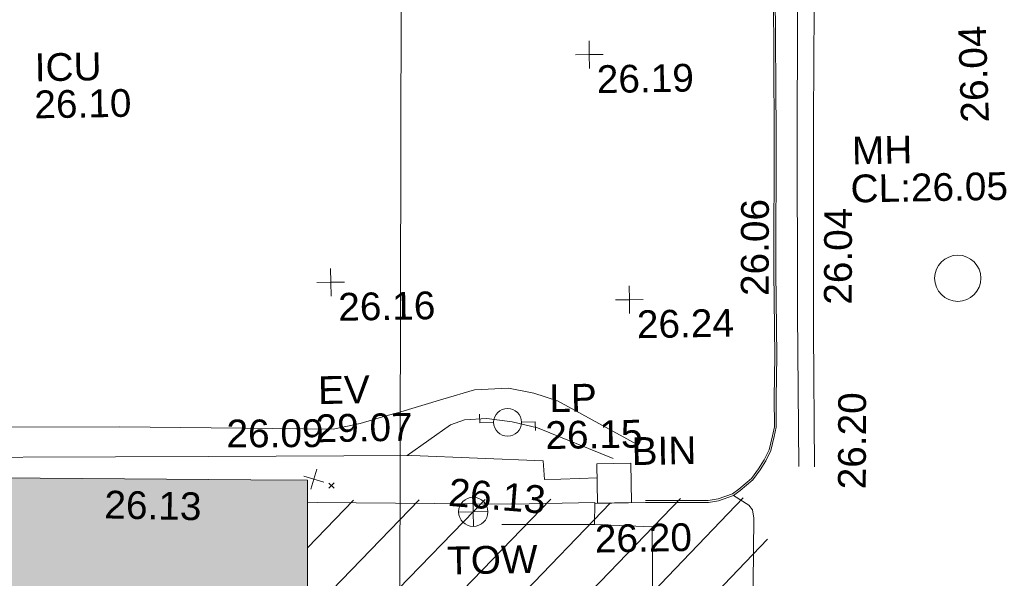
# Model space of a CAD drawing. Header units: millimetres. Extents: x -290717 to 520720, y -103372 to 287762.
# Tile 64 of 256: x -136071 to -122779, y 65206 to 72753. Entities that reach past the tile are written whole.
import ezdxf

# ---------------------------------------------------------------- set-up
doc = ezdxf.new("R2010")
doc.units = ezdxf.units.MM
doc.linetypes.add('IMPORT-UG_ELEC_STREET LIGHTING_QLB2 _2_', pattern=[2700, 1500, -300.0000000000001, 0, -250, 150, -300.0000000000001, 0, -200])
for name, color, linetype, lineweight, true_color in [('00_TOPO_BIN', 7, 'Continuous', 9, 0x7f5f3f), ('00_TOPO_EAVE', 7, 'Continuous', 9, 0x666666), ('00_TOPO_FURN_LAMP_POST', 7, 'Continuous', 9, 0x666666), ('00_TOPO_KERB_BOTTOM', 1, 'Continuous', 9, 0xff0000), ('00_TOPO_KERB_TOP', 7, 'Continuous', 9, 0xa500a5), ('00_TOPO_LEVEL_SPOT', 7, 'Continuous', 9, 0x666666), ('00_TOPO_ROAD_MARKING_YELLOW_CONTINUOUS', 40, 'Continuous', 9, 0xffbf00), ('00_TOPO_SERV_IC', 5, 'Continuous', 9, 0x0000ff), ('00_TOPO_SERV_MH', 7, 'Continuous', 9, 0x666666), ('00_TOPO_TOP_OF_WALL', 7, 'Continuous', 9, 0x666666), ('00_TOPO_WALL', 7, 'Continuous', 9, 0x7c00a5), ('00_UAV_BUILDING_OUTLINE', 5, 'Continuous', 9, 0x0000ff), ('00_UAV_CONCRETE', 9, 'Continuous', 9, 0x808080), ('00_UAV_FORM_LINES', 7, 'Continuous', 9, 0x666666), ('12333-PUM-2D-U-0001-C01 - Rev2_REVIT IMPORT_dwg', 7, 'Continuous', 9, 0x767676), ('A_RHA_Line', 7, 'Continuous', 9, 0x00a600), ('HATCHING', 4, 'Continuous', 9, 0x00ffff)]:
    doc.layers.add(name, color=color, linetype=linetype, lineweight=lineweight, true_color=true_color)
for name, color, linetype, lineweight in [('00_TOPO_SURFACE', 7, 'Continuous', 9), ('A_RHA_Detail', 7, 'Continuous', 9), ('GEN-TEXT', 7, 'Continuous', 9), ('SJF-SURVEY BLOCKS', 7, 'Continuous', 9)]:
    doc.layers.add(name, color=color, linetype=linetype, lineweight=lineweight)
doc.styles.add('Swis721 Lt BT_2', font='swissl.ttf', dxfattribs={"height": 375})

# ---------------------------------------------------------------- blocks, each defined once
blk = doc.blocks.new('12333-PUM-2D-U-0001-C01 - Rev2_REVIT IMPORT_dwg_MSL_Eaves_SYM_1-V20-Site Location Plan Existing')
at = {"layer": '00_TOPO_EAVE', "color": 254, "true_color": 0xcccccc}
for p, q in [((-116.0873754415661, -356.5791934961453), (116.0873754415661, 356.5791934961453)), ((356.5791934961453, -116.0873754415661), (-356.5791934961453, 116.0873754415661))]:
    blk.add_line(p, q, dxfattribs=at)
blk = doc.blocks.new('12333-PUM-2D-U-0001-C01 - Rev2_REVIT IMPORT_dwg_MSL_Lamp_Post_SYM-2077199-Site Location Plan Existing')
at = {"layer": '00_TOPO_FURN_LAMP_POST', "color": 254, "true_color": 0xcccccc, "flags": 128}
for points in [[(-500.1060478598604, 0), (-1000.212095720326, 0), (-1000.212095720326, 316.7338303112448)], [(500.1060478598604, 0), (1000.21209571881, 0), (1000.21209571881, -316.7338303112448)]]:
    blk.add_lwpolyline(points, dxfattribs=at)
at = {"layer": '00_TOPO_FURN_LAMP_POST', "color": 254, "true_color": 0xcccccc}
blk.add_circle((0, 0), 500.1060478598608, dxfattribs=at)
blk = doc.blocks.new('12333-PUM-2D-U-0001-C01 - Rev2_REVIT IMPORT_dwg_MM-2077200-Site Location Plan Existing')
at = {"layer": '00_TOPO_LEVEL_SPOT', "color": 254, "true_color": 0xcccccc, "flags": 128}
for points in [[(500.0000000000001, 0), (0, 0), (0, 500.0000000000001)], [(0, -500.0000000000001), (0, 0), (-500.0000000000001, 0)]]:
    blk.add_lwpolyline(points, dxfattribs=at)
blk = doc.blocks.new('12333-PUM-2D-U-0001-C01 - Rev2_REVIT IMPORT_dwg_TOW-2077202-Site Location Plan Existing')
at = {"layer": '00_TOPO_TOP_OF_WALL', "color": 254, "true_color": 0xcccccc, "flags": 128}
for points in [[(0, 525.0554400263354), (0, 0), (-525.0554401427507, 0)], [(525.0554401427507, 0), (0, 0), (0, -525.0554400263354)]]:
    blk.add_lwpolyline(points, dxfattribs=at)
at = {"layer": '00_TOPO_TOP_OF_WALL', "color": 254, "true_color": 0xcccccc}
blk.add_circle((0, 0), 525.0554401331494, dxfattribs=at)
blk = doc.blocks.new('12333-PUM-2D-U-0001-C01 - Rev2_REVIT IMPORT_dwg_MGS62954_T2_Galway_ITM_3d_Rev1-2077680-Site Location Plan Existing')
at = {"layer": '00_TOPO_BIN', "color": 254, "true_color": 0xcccccc}
for p, q in [((533774865.9000001, 725623872.6), (533774865.9000001, 725624406)), ((533774865.9000001, 725624406), (533775323.1000001, 725624406.0000001)), ((533775323.1000001, 725624406.0000001), (533775323.1000001, 725623872.6000001)), ((533774865.9000001, 725623872.6), (533775323.1000001, 725623872.6000001))]:
    blk.add_line(p, q, dxfattribs=at)
at = {"layer": '00_TOPO_KERB_BOTTOM', "color": 254, "true_color": 0xcccccc, "flags": 128}
blk.add_lwpolyline([(533777384.8479716, 725630739.9852004), (533777361.5913717, 725628822.6673524), (533777326.3547032, 725626949.4415795), (533777318.2198621, 725625819.1997535), (533777299.9607901, 725625251.3342233), (533777295.4792712, 725624857.2389758), (533777266.9099689, 725624732.8429855), (533777216.8009562, 725624542.8238058), (533777146.7934592, 725624403.3613518), (533777066.2510011, 725624284.0726528), (533776967.6551745, 725624149.9477559), (533776791.752147, 725624009.5039537), (533776701.6259666, 725623942.6239557), (533776499.2882546, 725623877.1403595), (533776362.7032991, 725623856.8097044), (533776072.6278028, 725623860.8268075), (533775512.1285551, 725623870.5717214), (533775510.4724613, 725623870.5703666)], dxfattribs=at)
at = {"layer": '00_TOPO_KERB_TOP', "color": 254, "true_color": 0xcccccc, "flags": 128}
blk.add_lwpolyline([(533777358.9865482, 725630740.2757416), (533777335.7312766, 725628823.0674094), (533777300.4934087, 725626949.7778702), (533777292.3598088, 725625819.7084876), (533777274.1024715, 725625251.8969109), (533777269.6495424, 725624860.315786), (533777241.7960386, 725624739.0365139), (533777192.47916, 725624552.0211979), (533777124.4265738, 725624416.4531368), (533777045.1059649, 725624298.974077), (533776948.8437231, 725624168.0236739), (533776773.5098326, 725624028.0069699), (533776689.6231344, 725623965.9231844), (533776493.3622568, 725623902.4062653), (533776360.9671723, 725623882.6992723), (533776073.031664, 725623886.6867397), (533775512.5781455, 725623896.4308586)], dxfattribs=at)
at = {"layer": '00_TOPO_ROAD_MARKING_YELLOW_CONTINUOUS', "color": 254, "true_color": 0xcccccc, "flags": 128}
for points in [[(533764700.0000001, 725637550), (533768600, 725637460.0000001), (533771040.0000001, 725637430.0000002), (533772050.0000001, 725637410.0000001), (533772590, 725637370), (533773260.0000001, 725637300.0000001), (533773810.0000002, 725637170), (533774650.0000001, 725636850.0000001), (533775310.0000002, 725636530.0000001), (533775920.0000001, 725636140), (533776400.0000001, 725635770.0000001), (533776770, 725635420.0000001), (533777120, 725634970.0000001), (533777440.0000002, 725634460.0000002), (533777630, 725634030.0000001), (533777770.0000001, 725633550), (533777860, 725633040.0000001), (533777910.0000001, 725632460.0000001), (533777940.0000002, 725632040.0000001), (533777870.0000001, 725629010), (533777820.0000001, 725626140.0000001), (533777800.0000001, 725624310.0000002)], [(533765370.0000001, 725637340.0000001), (533768600, 725637260.0000001), (533770780.0000001, 725637220.0000001), (533771900.0000001, 725637210.0000001), (533772620, 725637180.0000002), (533773290.0000001, 725637100), (533773780.0000001, 725636970.0000002), (533774640.0000001, 725636660.0000001), (533775440.0000002, 725636250), (533776020.0000001, 725635840.0000001), (533776600, 725635310.0000002), (533777000, 725634780.0000001), (533777280.0000001, 725634260.0000001), (533777490.0000001, 725633700.0000001), (533777630, 725633100), (533777680.0000002, 725632610), (533777730, 725632200.0000002), (533777700.0000001, 725631230), (533777650.0000001, 725628980), (533777610, 725626390), (533777590, 725624320.0000002)]]:
    blk.add_lwpolyline(points, dxfattribs=at)
at = {"layer": '00_TOPO_SERV_MH', "color": 254, "true_color": 0xcccccc}
blk.add_circle((533779779.6136, 725626824.8951731), 312.3723741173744, dxfattribs=at)
at = {"layer": '00_TOPO_SURFACE', "color": 254, "true_color": 0xcccccc}
blk.add_line((533775510.4724616, 725623870.5703667), (533774829.6026041, 725623870.0132941), dxfattribs=at)
at = {"layer": '00_TOPO_WALL', "color": 254, "true_color": 0xcccccc, "flags": 128}
blk.add_lwpolyline([(533770948.3199629, 725623945.2122593), (533771078.6478617, 725623947.3472277), (533773719.3481547, 725623877.8709797), (533774830.0514679, 725623883.4437419), (533774820.0887536, 725623585.3495398), (533773565.9456577, 725623604.9829464)], dxfattribs=at)
at = {"layer": '00_UAV_CONCRETE', "color": 254, "true_color": 0xcccccc, "flags": 128}
blk.add_lwpolyline([(533749620.4234057, 725624882.5557479), (533754620.1582002, 725624834.194388), (533756340.3291498, 725624817.5555441), (533759619.4506962, 725624754.468353), (533763305.3291498, 725624683.5555444), (533764618.6280577, 725624665.442076), (533769618.1334143, 725624596.4871858), (533772368.3291498, 725624558.5555445), (533774140.3291499, 725624457.5555443), (533774156.3291498, 725624202.5555443), (533774374.1845055, 725624205.9072735), (533774871.3059938, 725624213.5555443)], dxfattribs=at)
at = {"layer": '00_UAV_FORM_LINES', "color": 254, "true_color": 0xcccccc, "flags": 128}
for points in [[(533750961.0225001, 725626023.4284999), (533751155.0225, 725625608.4285), (533751266.0225002, 725625490.4285), (533751379.0225, 725625428.4285002), (533751706.0225001, 725625330.4285), (533752033.0225002, 725625267.4285), (533754954.0225, 725625221.4285), (533758580.0225, 725625145.4285), (533762055.0225, 725625113.4285), (533764784.0225, 725625072.4284999), (533768436.0225001, 725625015.4285), (533771316.0225, 725624935.4285002), (533771681.0225, 725625005.4285), (533772015.0225001, 725625096.4285002), (533772184.0225001, 725625141.4285), (533772803.0225, 725625313.4285), (533773233.0225001, 725625432.4285), (533773689.0225001, 725625447.4284999), (533774033.0225002, 725625374.4285), (533774349.0225, 725625264.4285), (533775413.0225002, 725624656.4285)], [(533772306.9669635, 725624559.4018725), (533772899.0225, 725624965.4285), (533773088.0225, 725625027.4285), (533773392.0225, 725625040.4284999), (533773730.0225001, 725624991.4284999), (533774072.0225, 725624903.4284999), (533775088.0225, 725624473.4285)], [(533776701.6259666, 725623942.6239557), (533776906.7564999, 725623808.3565), (533776954.7565, 725623746.3565), (533776969.7565001, 725623632.3565001), (533776886.7564999, 725620557.3564999), (533776821.059711, 725618182.2350824)], [(533775523.8764008, 725618204.7555542), (533775568.7564999, 725620722.3565), (533775596.7565, 725623538.3565), (533774820.0887536, 725623585.3495398)]]:
    blk.add_lwpolyline(points, dxfattribs=at)
at = {"xscale": 0.375, "yscale": 0.375, "zscale": 0.375}
for name, p in [('12333-PUM-2D-U-0001-C01 - Rev2_REVIT IMPORT_dwg_MM-2077200-Site Location Plan Existing', (533774859.533774, 725629933.5847414)), ('12333-PUM-2D-U-0001-C01 - Rev2_REVIT IMPORT_dwg_MM-2077200-Site Location Plan Existing', (533771316.1472316, 725626919.1877075)), ('12333-PUM-2D-U-0001-C01 - Rev2_REVIT IMPORT_dwg_MM-2077200-Site Location Plan Existing', (533775342.8234343, 725626613.7007838)), ('12333-PUM-2D-U-0001-C01 - Rev2_REVIT IMPORT_dwg_MSL_Lamp_Post_SYM-2077199-Site Location Plan Existing', (533773669.3977702, 725624985.7502024)), ('12333-PUM-2D-U-0001-C01 - Rev2_REVIT IMPORT_dwg_MSL_Eaves_SYM_1-V20-Site Location Plan Existing', (533771041.3725407, 725624263.2402103)), ('12333-PUM-2D-U-0001-C01 - Rev2_REVIT IMPORT_dwg_TOW-2077202-Site Location Plan Existing', (533773185.2746384, 725623783.7089822))]:
    blk.add_blockref(name, p, dxfattribs=at)
at = {"layer": '00_TOPO_BIN', "color": 251, "true_color": 0x666666, "insert": (533775337.2788467, 725624753.6774486), "char_height": 375, "width": 987.7704492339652, "attachment_point": 1, "line_spacing_factor": 1.005061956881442, "style": 'Swis721 Lt BT_2'}
blk.add_mtext('BIN', dxfattribs=at)
at = {"layer": '00_TOPO_EAVE', "char_height": 375, "attachment_point": 1, "line_spacing_factor": 1.005061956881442, "style": 'Swis721 Lt BT_2'}
for s, insert, width in [('EV', (533771118.4788885, 725625651.4806142), 736.078940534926), ('29.07', (533771076.6570549, 725625135.9971932), 1495.902363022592)]:
    blk.add_mtext(s, dxfattribs=dict(at, insert=insert, width=width))
at = {"layer": '00_TOPO_FURN_LAMP_POST', "char_height": 375, "attachment_point": 1, "line_spacing_factor": 1.005061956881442, "style": 'Swis721 Lt BT_2'}
for s, insert, width in [('LP', (533774238.8344113, 725625487.8703947), 707.5855621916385), ('26.15', (533774176.5518267, 725624989.9215516), 1495.902363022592)]:
    blk.add_mtext(s, dxfattribs=dict(at, insert=insert, width=width))
at = {"layer": '00_TOPO_KERB_BOTTOM', "color": 251, "true_color": 0x666666, "char_height": 375, "width": 1495.902363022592, "attachment_point": 1, "line_spacing_factor": 1.005061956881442, "style": 'Swis721 Lt BT_2'}
for s, insert, rotation in [('26.04', (533779863.1996688, 725628921.7240113), 90.81121797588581), ('26.06', (533776848.1596441, 725626637.459428), 88.83608148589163)]:
    blk.add_mtext(s, dxfattribs=dict(at, insert=insert, rotation=rotation))
at = {"layer": '00_TOPO_KERB_TOP', "color": 251, "true_color": 0x666666, "insert": (533778114.2725381, 725624003.4649028), "char_height": 375, "width": 1495.902363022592, "attachment_point": 1, "rotation": 88.83608148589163, "line_spacing_factor": 1.005061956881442, "style": 'Swis721 Lt BT_2'}
blk.add_mtext('26.20', dxfattribs=at)
at = {"layer": '00_TOPO_LEVEL_SPOT', "char_height": 375, "width": 1495.902363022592, "attachment_point": 1, "line_spacing_factor": 1.005061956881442, "style": 'Swis721 Lt BT_2'}
for s, insert in [('26.19', (533774954.5808529, 725629786.2102245)), ('26.16', (533771411.1808529, 725626771.8102245)), ('26.24', (533775437.8808528, 725626466.3102245))]:
    blk.add_mtext(s, dxfattribs=dict(at, insert=insert))
at = {"layer": '00_TOPO_ROAD_MARKING_YELLOW_CONTINUOUS', "color": 251, "true_color": 0x666666, "insert": (533777968.1874585, 725626500.2093989), "char_height": 375, "width": 1495.902363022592, "attachment_point": 1, "rotation": 88.83608148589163, "line_spacing_factor": 1.005061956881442, "style": 'Swis721 Lt BT_2'}
blk.add_mtext('26.04', dxfattribs=at)
at = {"layer": '00_TOPO_SERV_IC', "color": 251, "true_color": 0x666666, "char_height": 375, "attachment_point": 1, "line_spacing_factor": 1.005061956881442, "style": 'Swis721 Lt BT_2'}
for s, insert, width in [('ICU', (533767370.6111335, 725630078.4746865), 1021.012723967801), ('26.10', (533767356.7003085, 725629578.0162591), 1495.902363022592)]:
    blk.add_mtext(s, dxfattribs=dict(at, insert=insert, width=width))
at = {"layer": '00_TOPO_SERV_MH', "char_height": 375, "attachment_point": 1, "line_spacing_factor": 1.005061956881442, "style": 'Swis721 Lt BT_2'}
for s, insert, width in [('MH', (533778381.6167042, 725628763.3616025), 949.779278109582), ('CL:26.05', (533778353.7962916, 725628249.00126), 2440.932744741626)]:
    blk.add_mtext(s, dxfattribs=dict(at, insert=insert, width=width))
at = {"layer": '00_TOPO_TOP_OF_WALL', "insert": (533772820.5908309, 725623320.4121207), "char_height": 375, "width": 1343.937678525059, "attachment_point": 1, "line_spacing_factor": 1.005061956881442, "style": 'Swis721 Lt BT_2'}
blk.add_mtext('TOW', dxfattribs=at)
at = {"layer": '00_TOPO_WALL', "color": 251, "true_color": 0x666666, "insert": (533774820.1, 725623580.5296079), "char_height": 375, "width": 1495.902363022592, "attachment_point": 1, "line_spacing_factor": 1.005061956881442, "style": 'Swis721 Lt BT_2'}
blk.add_mtext('26.20', dxfattribs=at)
at = {"layer": '00_UAV_BUILDING_OUTLINE', "color": 251, "true_color": 0x666666, "insert": (533768215.6013761, 725624158.4146378), "char_height": 375, "width": 1495.902363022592, "attachment_point": 1, "rotation": 357.8403532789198, "line_spacing_factor": 1.005061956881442, "style": 'Swis721 Lt BT_2'}
blk.add_mtext('26.13', dxfattribs=at)
at = {"layer": '00_UAV_CONCRETE', "color": 251, "true_color": 0x666666, "char_height": 375, "width": 1495.902363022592, "attachment_point": 1, "line_spacing_factor": 1.005061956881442, "style": 'Swis721 Lt BT_2'}
for s, insert, rotation in [('26.09', (533769874.939366, 725625088.2219393), 359.2098070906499), ('26.13', (533772878.3545429, 725624246.0049114), 354.27167771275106)]:
    blk.add_mtext(s, dxfattribs=dict(at, insert=insert, rotation=rotation))
blk = doc.blocks.new('12333-PUM-2D-U-0001-C01 - Rev2_REVIT IMPORT_dwg-1620468-Site Location Plan Existing')
at = {"layer": 'HATCHING', "true_color": 0xaaffff}
h = blk.add_hatch(dxfattribs=at)
h.set_pattern_fill('FP_16', color=131, style=0, pattern_type=2)
h.set_pattern_definition([(45, (-537532529.603, -725615860.767), (-441.9417382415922, 441.9417382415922), [])])
h.paths.add_polyline_path([(129770.4192155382, 2431.541605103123), (136184.6921183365, 2320.211529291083), (136057.9673396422, 8050.239842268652), (134243.450152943, 8071.377476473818), (134234.1396213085, 8018.243821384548), (133786.2501528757, 8018.243821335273), (133777.961723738, 8076.800034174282), (129869.2166003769, 8122.333702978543), (129770.4238075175, 2431.849015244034)])
at = {"layer": 'GEN-TEXT', "color": 253, "true_color": 0xaaaaaa}
for p, q in [((130162.9948138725, 8282.28848229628), (130233.7054919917, 8352.999160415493)), ((130233.7054919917, 8282.28848229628), (130162.9948138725, 8352.999160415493))]:
    blk.add_line(p, q, dxfattribs=at)
at = {"layer": 'SJF-SURVEY BLOCKS', "color": 253, "true_color": 0xaaaaaa}
blk.add_line((131015.0881530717, 2783.545148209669), (131351.5408908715, 19710.85993130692), dxfattribs=at)
blk.add_blockref('12333-PUM-2D-U-0001-C01 - Rev2_REVIT IMPORT_dwg_MGS62954_T2_Galway_ITM_3d_Rev1-2077680-Site Location Plan Existing', (-533641079.6498471, -725615854.3561786))

msp = doc.modelspace()

# ---------------------------------------------------------------- hatches: boundary and pattern name
at = {"layer": 'A_RHA_Detail', "true_color": 0xc0c0c0}
h = msp.add_hatch(color=9, dxfattribs=at)
h.paths.add_polyline_path([(-80880.60083898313, -68502.79057078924), (-80400.86592458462, -68483.4150911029), (-80400.86592458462, -62984.64684182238), (-24474.85765180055, -63009.32043784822), (-24456.14471274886, -50840.30023854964), (-36622.55041054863, -50831.65104346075), (-36622.5504104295, -44228.57792609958), (-50959.05265825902, -44213.68205212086), (-50959.05265825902, -42573.78171509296), (-54563.93258049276, -42571.21897729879), (-54565.69773355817, -45054.17447471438), (-92408.82109324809, -45027.27149617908), (-92411.78875845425, -49201.74309219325), (-100061.9988811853, -49201.74309219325), (-100052.221444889, -64852.82557835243), (-86120.90825231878, -64852.82557835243), (-86092.16626519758, -62957.90041523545), (-84861.10047611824, -62957.90041520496), (-84854.79054275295, -68240.10973718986), (-80870.60226895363, -68240.10973718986)])
h.paths.add_polyline_path([(-137238.9269955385, -68461.93840922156), (-132719.7426408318, -68433.06336920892), (-132847.0731201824, -62850.0428228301), (-130454.6837966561, -62916.63108081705), (-130498.2830220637, -61355.8539363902), (-117581.136331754, -61423.42893434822), (-117492.3908565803, -49183.91309186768), (-125136.5200282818, -49178.47881939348), (-125133.5727033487, -45032.61887132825), (-163007.1824077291, -45005.69421944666), (-163007.1824077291, -44090.29634113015), (-163123.8521375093, -44090.21339942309), (-163122.6389897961, -42383.751842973), (-166563.8543420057, -42383.75184295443), (-166565.0349082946, -44044.3982420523), (-193158.4656786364, -44025.49275802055), (-193195.152889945, -62863.6565097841), (-137269.7106414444, -62916.63108078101), (-137254.3708868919, -65679.90523788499)])
h.paths.add_polyline_path([(120310.9497607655, -32334.2823016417), (120312.4652266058, -31610.73011961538), (133451.2244789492, -31638.24899384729), (133469.2230092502, -19717.98315777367), (121295.7536929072, -19692.48606427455), (121319.8434528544, -8190.941560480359), (112277.0825929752, -8172.001674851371), (112263.1769726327, -14811.12345451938), (78285.85310969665, -14739.95861435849), (78292.82277619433, -8167.077575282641), (76545.55099677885, -8163.40371230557), (69355.76844230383, -8152.931592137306), (69353.66597202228, -9156.746357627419), (68372.60878942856, -9154.691552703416), (68372.60878942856, -13705.52853212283), (69333.72334743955, -13707.54156767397), (69325.07112544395, -16249.53369225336), (66623.4489111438, -16249.53369225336), (66619.79243932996, -17995.29925522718), (65989.07757491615, -17995.29925522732), (65985.44262769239, -19730.78799479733), (57152.23993372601, -19712.28702423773), (57127.42535098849, -31559.89461998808), (70277.87165423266, -31587.43801817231), (70277.87165428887, -32271.74147154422), (78263.96947906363, -32285.12944888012), (78266.62669288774, -31019.79372153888), (112335.8856506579, -31091.15111856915), (112335.8856506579, -32317.57330550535), (119781.4233959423, -32333.17321910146)])
h.paths.add_polyline_path([(7503.71740934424, -1791.43926322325), (15482.43097389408, -674.0213230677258), (15484.0826184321, 148.1327206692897), (56188.28042539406, 205.5276654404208), (56155.8432600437, 14338.31663138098), (18016.62665932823, 14236.4814953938), (17967.9025208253, 34313.18372075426), (21727.10644861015, 34324.06926249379), (21708.9097307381, 40608.10218319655), (18009.66447156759, 40608.10218325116), (17995.54603703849, 45483.75063445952), (9770.084212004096, 45420.63294734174), (3966.216019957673, 45443.14492469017), (3984.771235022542, 14176.56786831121), (1023.062455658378, 14176.56786840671), (-276.5134647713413, 14190.52623465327), (-231.6790044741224, 5976.811441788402), (-226.4491536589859, 193.7444677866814), (1220.250839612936, 179.5999159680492), (7477.609307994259, 143.2867556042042), (7488.638446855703, -674.0213230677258)])
h.paths.add_polyline_path([(77755.59663317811, 53.47451145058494), (77729.51881611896, 1699.844979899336), (94464.47132486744, 1659.976083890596), (94606.37913471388, 17991.39023626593), (88810.41901146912, 18015.03260816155), (88799.89418497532, 14436.74271609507), (69413.88950349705, 14457.87738898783), (69377.35724448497, 99.62816357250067), (70760.85642036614, 92.0068082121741)])
h.paths.add_polyline_path([(61252.12079698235, 46453.95617369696), (105774.7348988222, 46472.68783510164), (105768.2642197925, 61852.61234310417), (92285.13876306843, 61852.61234310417), (92308.59670397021, 65784.30757142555), (96107.46680002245, 65767.6044524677), (96059.6808111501, 75209.20847378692), (101084.8427276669, 75071.88872768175), (104988.0046543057, 74765.36560410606), (108403.6894220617, 74363.84089439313), (112009.2703903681, 73787.25420864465), (115645.3524814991, 73049.69667210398), (116890.8108050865, 72761.69136255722), (120208.9929832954, 71893.18353872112), (120865.241739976, 71703.68487155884), (124135.6329505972, 70669.67317909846), (127435.6253142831, 69480.50055823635), (127820.4368655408, 69394.93141813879), (128274.3081769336, 69331.69585757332), (128731.879114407, 69306.66104520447), (129189.9401456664, 69320.00258265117), (129645.2782985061, 69371.62688830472), (130094.6997111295, 69461.17185607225), (130535.0520071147, 69588.00939078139), (130963.2464342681, 69751.2498188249), (131376.279516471, 69949.74812593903), (131771.254123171, 70182.11198906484), (132162.5575600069, 70460.54046602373), (132496.0921582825, 70741.69081117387), (132820.8713676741, 71064.98072578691), (133117.4593294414, 71414.31364276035), (133383.77568926, 71787.23923958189), (133616.5473239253, 72178.53728446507), (133817.1647262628, 72590.54524901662), (133982.6025969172, 73017.89547517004), (134111.7005086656, 73457.59040804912), (134203.5529320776, 73906.545904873), (134257.5155882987, 74361.61286220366), (134272.5462649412, 74819.59931534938), (134250.5259874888, 75277.29281749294), (134189.6227572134, 75731.48297750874), (134090.9274700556, 76178.98397761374), (133955.1324028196, 76616.65691996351), (133783.1900598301, 77041.4318434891), (133576.3064937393, 77450.3292564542), (133335.9328436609, 77840.48103831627), (133063.7551572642, 78209.15055536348), (132761.6825665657, 78553.75185442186), (132431.8338935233, 78871.86780505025), (132076.5227904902, 79161.26705200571), (131698.2415079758, 79419.91966864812), (131299.6434187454, 79646.01139199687), (131093.5942456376, 79746.34209763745), (132146.0467355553, 83110.22226149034), (122787.763295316, 86282.54285521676), (121604.3555410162, 82800.35918872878), (117095.9864226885, 83870.84033788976), (116841.9598400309, 83526.35449576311), (116120.5435466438, 91221.9361197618), (110237.7341284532, 91274.27491024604), (110194.3680786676, 90435.39030217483), (104988.0046543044, 90486.49901569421), (104973.2761846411, 94309.82427956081), (103746.1314668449, 94309.82427962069), (103839.9937121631, 122852.1474272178), (96365.09202303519, 122931.9599471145), (96350.3400238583, 123952.416858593), (104555.5505249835, 123902.1925258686), (104607.3234457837, 120248.5396157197), (125502.5015002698, 120134.193340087), (125662.0200253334, 137657.3796883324), (114479.5865733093, 137699.2256881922), (114382.3062641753, 129149.9458158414), (104644.1590035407, 129187.997507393), (104577.9931702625, 126217.3903165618), (101184.4926405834, 126159.1566967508), (101264.6166812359, 135959.2655565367), (89967.23177303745, 135988.8856164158), (89927.63362986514, 125823.6463181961), (93630.53562299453, 125840.7948842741), (93580.6568888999, 122931.9599471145), (88697.38835373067, 122904.7310127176), (88679.38989541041, 95739.0914377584), (86378.25848993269, 95739.0914377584), (86378.18187189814, 96178.10083375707), (83279.5074328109, 96200.92083330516), (83273.62493422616, 95735.74732136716), (70169.67509616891, 95733.22421950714), (70166.2684274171, 96272.07409350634), (66674.99731291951, 96257.14073659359), (66654.74538556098, 95755.71092140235), (65784.77231076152, 95755.71092140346), (65887.65094981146, 117470.6305650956), (53473.34271625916, 117487.9046429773), (53434.44066306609, 98570.4634906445), (40649.41626913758, 98570.46349066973), (40610.16711556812, 94406.01479082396), (38853.82372865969, 94410.36303444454), (38848.65589191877, 89463.65332732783), (40612.46601909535, 89518.45976927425), (40665.38257359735, 86257.73741131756), (38372.19584673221, 86305.7230928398), (38369.79373532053, 76901.0507917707), (50937.95125076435, 76944.40198877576), (50922.88567283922, 74598.78180893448), (56484.90611318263, 74588.85093774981), (56484.9061131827, 75194.85181998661), (92465.40372273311, 75233.02581663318), (92645.92783659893, 71766.64845097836), (89810.5550181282, 69362.83965827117), (85313.16173971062, 69360.94750424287), (85313.16173971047, 66907.40508090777), (75210.14498260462, 66903.15451592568), (75210.14498260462, 63815.70944554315), (70819.40014306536, 63815.70999204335), (70819.21601502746, 64253.35708063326), (69456.8341568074, 64253.35708063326), (69455.71957374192, 66901.99623168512), (61303.3285675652, 66898.56680686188), (61304.56054652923, 63970.32021231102), (70500.41048205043, 63970.32021223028), (70500.40885431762, 61852.59006210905), (61245.64388480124, 61848.69637492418), (61252.12079698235, 46455.07044720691)])
h.paths.add_polyline_path([(-17153.16561239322, 48569.32684293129), (-17153.16561227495, 60770.38083690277), (-29362.88357762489, 60774.7042869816), (-29362.88357762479, 67399.20394583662), (-43507.25361058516, 67405.01911302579), (-43488.53133082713, 69093.07334179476), (-45766.41866234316, 69109.32868391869), (-45794.34620035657, 67405.01911302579), (-47272.11273197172, 67404.21245453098), (-47272.44887636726, 66454.91798912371), (-86004.56386335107, 66468.6329952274), (-86006.66970790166, 60521.58362724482), (-92662.8772251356, 60521.58362724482), (-92666.53762789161, 50184.35611936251), (-79752.016597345, 50179.78302554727), (-79752.016597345, 48591.49323813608), (-17157.71631240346, 48569.32845421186)])
h.paths.add_polyline_path([(-201056.4185879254, 48628.75479108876), (-138377.9751621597, 48634.64535782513), (-138377.9751621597, 50133.28202330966), (-125467.710581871, 50134.49533928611), (-125468.6909603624, 60566.19036866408), (-132186.8595615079, 60565.86652591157), (-132187.4203588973, 66533.01978768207), (-170643.3098734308, 66805.61809689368), (-170643.3098732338, 67738.78475851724), (-200340.0100486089, 67488.93693767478), (-200348.7175167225, 60827.7802510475), (-201057.5650552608, 60827.71357562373), (-201056.6510294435, 51102.0431337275)])
h.paths.add_polyline_path([(-240051.5126725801, 54769.1949116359), (-239444.4902595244, 54811.10754483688), (-239186.5396225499, 54841.92927608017), (-238764.8191578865, 54940.98166103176), (-238382.4735933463, 55122.46891391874), (-237990.3402229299, 55354.87497237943), (-237269.2031026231, 55936.21514997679), (-237030.2712443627, 56228.66101920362), (-236793.0039600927, 56569.31473977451), (-236554.5880579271, 57004.26389721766), (-236432.7219585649, 57267.46508911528), (-236300.0815274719, 57753.26239002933), (-236250.7285154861, 58017.17885687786), (-236235.6490610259, 58516.21786795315), (-236233.2538430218, 58987.85640057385), (-236213.702979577, 59823.48083772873), (-236363.8287856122, 59820.8603820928), (-236634.0279869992, 60698.06075831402), (-236391.9547756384, 61432.1972634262), (-236225.4740089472, 61435.10319604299), (-236201.6036570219, 62637.68779599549), (-232563.5271750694, 62639.28734435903), (-232563.5271750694, 63049.03842407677), (-232732.1945866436, 63049.15302221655), (-232860.1521278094, 63457.9589027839), (-232731.6068089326, 63914.24862701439), (-232560.8209657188, 63914.24862701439), (-232521.9864006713, 70597.99604498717), (-240628.6947850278, 70598.85496274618), (-240629.7923196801, 72350.98321581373), (-246412.6011213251, 72347.36085937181), (-246412.6011213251, 70616.45923939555), (-254449.5805725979, 70618.60952619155), (-254454.637144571, 70754.06491724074), (-254469.7140363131, 73191.6627625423), (-263883.2532625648, 73267.83063692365), (-263902.4181505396, 68260.74348557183), (-263714.8217520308, 68259.82096576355), (-263552.9672900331, 67819.6543439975), (-263719.0883117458, 67392.20684197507), (-263913.629869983, 67392.20684288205), (-263956.7001914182, 58633.76423459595), (-260181.1963171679, 58611.22607638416), (-260192.3146984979, 56354.25111578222), (-257184.684388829, 56339.46086010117), (-257213.4419958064, 57092.93866025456), (-257338.5163846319, 57093.27331227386), (-257471.0109295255, 57531.7457231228), (-257338.5163845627, 58062.22513700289), (-257203.4956297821, 58064.06881293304), (-257173.5751889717, 58598.54056827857), (-256478.2273617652, 58575.27357918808), (-256478.2273617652, 58788.51859477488), (-256013.0091299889, 58911.92701537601), (-255397.0786589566, 58780.99767608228), (-255397.0786664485, 58595.98242230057), (-243809.8853614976, 58585.92793205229), (-243805.3570672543, 58352.04527760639), (-243740.9394682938, 57884.52572396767), (-243619.083060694, 57421.84877501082), (-243424.3877541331, 56943.65915328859), (-243247.1437899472, 56608.24157716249), (-243003.0710577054, 56249.99021479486), (-242732.2093200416, 55932.75703086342), (-242371.7230179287, 55603.12658814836), (-242141.2551255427, 55424.88676771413), (-241804.9643038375, 55216.88439829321), (-241529.464082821, 55077.02869058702), (-241100.6275144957, 54917.18295005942), (-240836.2134980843, 54840.82833179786), (-240453.4486196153, 54788.6078413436), (-240203.3756532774, 54776.52967577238)])
h.paths.add_polyline_path([(40276.69022620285, 59895.3641775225), (40328.62676026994, 69196.9439153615), (36588.99968782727, 69217.82459101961), (36619.46637569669, 74674.25962431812), (32264.36460075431, 74687.02318924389), (32233.48293864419, 69156.26826309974), (11916.69390488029, 69269.70959690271), (11966.66200108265, 78218.75165977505), (29087.50901742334, 78123.15526811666), (29143.44567202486, 88141.13700481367), (15719.34879623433, 88216.09212957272), (15732.60379610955, 90589.99788900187), (4594.294101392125, 90652.19003492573), (4525.129359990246, 78265.12250452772), (10096.76365550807, 78234.01258734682), (10077.43887221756, 74773.03821913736), (4547.641142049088, 74803.91453678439), (4465.579974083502, 60107.16002351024), (19125.89094757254, 60025.30234268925), (19139.86249371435, 62527.53804648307), (31738.59196305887, 62457.19146407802), (31724.55430855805, 59943.11609818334), (38369.79364222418, 59906.01157297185)])
h.paths.add_polyline_path([(-246083.0241259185, 72334.29150213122), (-246083.0594797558, 72334.30275087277), (-246208.2905500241, 72334.29150213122)])
h.paths.add_polyline_path([(-114575.3004830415, 112178.0758696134), (-114575.3246436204, 112178.0758696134), (-114707.2752166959, 115801.5811617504)])
h.paths.add_polyline_path([(-154699.9178766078, 101760.4080976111), (-114382.0503338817, 101776.0542915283), (-114382.0503338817, 106926.936016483), (-113755.641395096, 106927.1791078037), (-113757.5507412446, 111847.2721532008), (-114431.6837526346, 111847.2721532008), (-114431.8098651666, 112178.075869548), (-114575.3004830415, 112178.0758696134), (-114578.9984943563, 121707.2390834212), (-123056.9849702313, 121707.2390834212), (-123068.8201032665, 156452.7036899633), (-119381.2340625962, 156454.1347343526), (-119381.2340625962, 160165.8603541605), (-115501.031452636, 160167.3661472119), (-115503.3750945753, 166206.5793118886), (-132411.7987151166, 166599.6604729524), (-132411.8243306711, 166665.6603411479), (-135275.0124468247, 166664.5489553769), (-135275.0124468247, 166628.1883102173), (-135911.3205077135, 166628.1944503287), (-135911.3479256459, 166352.1604668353), (-152521.1633846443, 166345.7145607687), (-152518.3680955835, 159142.6836790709), (-150699.3133726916, 159117.9265656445), (-150755.6690356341, 122560.6912032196), (-151059.2005266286, 122560.6912032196), (-151061.0981347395, 121302.4374931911), (-154138.3148337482, 121372.6012653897), (-154138.3148337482, 121865.183451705), (-154704.3888425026, 121867.2611370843), (-154688.5451973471, 119352.3937021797), (-154745.5933227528, 119352.3715636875), (-154745.5763474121, 118722.1532660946), (-160794.1544526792, 118748.744283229), (-160794.1544527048, 119410.5425977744), (-163852.1622693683, 119422.408321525), (-163855.0715294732, 118762.2003111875), (-167568.6765459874, 118778.5256058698), (-166634.6619849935, 124395.1277019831), (-166843.6206842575, 124471.2090400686), (-167568.6765459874, 124707.6250904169), (-168028.2173235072, 124841.3808643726), (-168630.5006276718, 124991.3056740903), (-169238.2056070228, 125117.4693074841), (-169850.3952285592, 125219.6772877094), (-170466.1255403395, 125297.7720169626), (-171089.1102599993, 125351.8553033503), (-171704.4065937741, 125381.1774254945), (-172325.0479971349, 125386.3595015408), (-172782.2248668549, 125374.5832363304), (-173401.7764236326, 125337.4554476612), (-174019.3926983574, 125276.0328036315), (-174634.1213722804, 125190.4100127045), (-175245.0145766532, 125080.7190996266), (-176047.1958093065, 124895.7675261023), (-176665.4852587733, 124724.7228134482), (-177045.3001228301, 124609.1129151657), (-177631.5127793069, 124405.2077276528), (-176665.4852586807, 118818.5158793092), (-177558.9402083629, 118822.4435769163), (-177662.2853368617, 125263.4341236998), (-176365.3912352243, 126542.9270807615), (-159462.2970490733, 126319.9103917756), (-157057.7396790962, 128609.0850976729), (-157060.6673204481, 136153.1661957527), (-158638.8016610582, 137740.2441626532), (-159352.3735831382, 137740.2441626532), (-161634.4140635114, 140201.1078539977), (-168727.9404946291, 140256.8191147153), (-171035.0401162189, 137942.884730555), (-174184.1459014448, 137942.884730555), (-176460.1168228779, 140292.2858551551), (-177341.68569345, 140292.285855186), (-177341.7114445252, 140358.4281613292), (-183428.5803825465, 140356.0660244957), (-185921.6385984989, 137917.4639097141), (-185921.6385985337, 131757.309115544), (-186906.8767412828, 131756.9267734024), (-187725.3914540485, 130809.9989183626), (-187724.0588902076, 127376.1828149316), (-186481.0281350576, 126304.557648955), (-186479.4846755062, 122327.2959175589), (-185176.2828158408, 121059.4673825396), (-180304.1129154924, 121059.4673825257), (-180304.1136492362, 118802.0484409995), (-193555.3706955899, 118802.0484409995), (-193555.3686998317, 133117.8341649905), (-192593.6442938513, 133118.2073819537), (-192593.6442938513, 134200.8158367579), (-192224.6284783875, 134200.9592041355), (-192225.5653014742, 136615.0101267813), (-192595.0012461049, 136615.0101267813), (-192595.4357332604, 137734.4745166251), (-193589.2709668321, 137734.4746851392), (-193589.2685988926, 147474.5705834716), (-193163.2062206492, 147492.8644728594), (-192606.8095195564, 147551.4951472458), (-192359.9383250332, 147589.5931622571), (-192199.8207947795, 147616.5827293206), (-191882.7548926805, 147682.9245600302), (-191568.5380071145, 147761.6632019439), (-191020.2573150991, 147932.4221712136), (-190950.5841382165, 147955.8263236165), (-190647.7999969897, 148070.951423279), (-190349.769078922, 148197.8750093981), (-190056.9509284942, 148336.4013817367), (-189769.7970512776, 148486.316942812), (-189375.4954991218, 148717.2624196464), (-189132.9060261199, 148873.2749095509), (-188867.5421091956, 149059.0543930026), (-188609.6764469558, 149255.1087866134), (-188354.9814056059, 149465.3525772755), (-188079.6339208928, 149713.8792482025), (-187884.9836199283, 149901.8220103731), (-187538.2510284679, 150274.4802367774), (-187446.2998447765, 150378.396083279), (-187241.3270201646, 150629.2310214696), (-187046.3599558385, 150887.9197697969), (-186861.699277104, 151154.0634500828), (-186546.1373636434, 151669.8298752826), (-186524.4196769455, 151707.063245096), (-163675.289831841, 151669.8298752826), (-163687.5843044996, 148134.0767945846), (-157303.6541541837, 148136.4921063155), (-157303.6541541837, 155759.9150161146), (-157557.4317586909, 155765.0384228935), (-157555.9168973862, 166678.0466575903), (-187009.2021991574, 166699.7464767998), (-187013.0952111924, 162054.4009359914), (-188707.1775469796, 162044.5925187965), (-188705.9961893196, 155021.5333641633), (-188737.9999316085, 154650.5326603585), (-188799.0133970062, 154283.1866125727), (-188857.2045401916, 154035.4341107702), (-188966.1106131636, 153679.3368924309), (-189102.6200311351, 153332.8820747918), (-189265.8911677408, 152998.2056672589), (-189454.9174010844, 152677.3710606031), (-189645.2484685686, 152421.322012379), (-189916.9563410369, 152104.2450531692), (-190212.7041973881, 151809.4634871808), (-190530.6686598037, 151538.7947475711), (-190868.889367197, 151293.9075915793), (-191225.2810786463, 151076.3118324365), (-191597.6465194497, 150887.3490190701), (-192092.8415776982, 150682.5621956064), (-192485.2937347, 150569.6612301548), (-192903.8930807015, 150482.2408890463), (-193187.215491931, 150440.8868273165), (-193594.1866364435, 150407.1257787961), (-193594.5953882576, 151459.989522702), (-205369.2399268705, 151455.4201248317), (-205354.452352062, 113350.0822379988), (-207187.1580384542, 113349.3709450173), (-207184.3024929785, 105991.0636522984), (-205312.8709512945, 105991.0636522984), (-205311.2365670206, 101769.6553082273), (-175488.645120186, 101781.2285901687), (-175488.645120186, 110889.6985621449), (-154703.462766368, 110897.5679794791), (-154700.5193329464, 103310.2697088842)])
h.paths.add_polyline_path([(193735.9435692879, 113047.8274775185), (208865.0938716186, 114991.026643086), (208976.1154122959, 114126.6471161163), (216447.8967330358, 115086.3281915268), (216038.7305308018, 118271.970241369), (232648.5073383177, 120405.3421627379), (233425.9936153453, 114352.0734369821), (240632.2017567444, 115277.6440986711), (239854.8412683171, 121329.9334728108), (256406.8682407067, 123455.8879629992), (257091.7572256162, 118089.1198988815), (264572.287122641, 119040.8180953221), (261877.8350554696, 138524.7609215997), (259178.7147038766, 138221.6086023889), (259197.3483654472, 137439.0084132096), (254686.1480587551, 136897.0007613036), (255412.6810205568, 131314.8303174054), (240852.7447965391, 129522.4514055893), (239771.0426540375, 137918.8519126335), (240649.582243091, 138010.1984551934), (240062.3063116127, 142776.6750342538), (239165.7694641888, 142685.0143484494), (237630.9646614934, 151018.3171733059), (266172.8791088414, 154560.7889781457), (271297.187694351, 142612.4006970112), (276531.7397502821, 144861.0987145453), (274941.5029779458, 148527.903728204), (302074.530765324, 160134.9084326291), (300215.9323773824, 164320.1841173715), (301528.161327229, 164907.0997990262), (300405.1237791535, 167477.8916353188), (299016.6944531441, 166945.7181825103), (295626.7488506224, 174518.7544287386), (294333.0289184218, 177537.1551681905), (287288.847594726, 174518.7544287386), (289427.6893504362, 169661.0163464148), (272956.7816584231, 162557.1203578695), (271943.2187786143, 164897.4305293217), (267016.3118217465, 162764.0369715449), (268502.3094164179, 159357.043014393), (265200.4029571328, 157946.4096681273), (226856.4166955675, 153146.7821791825), (227510.3041274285, 148852.0205335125), (228280.9873164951, 141179.0007484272), (227302.3544112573, 141050.2812999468), (227895.3788231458, 136433.1758633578), (228748.5501749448, 136523.8855003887), (229602.307730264, 128023.7667641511), (217691.2359889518, 126493.8999679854), (217642.3600127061, 126874.4332670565), (215138.5007311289, 126552.8357430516), (215194.9980427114, 126112.9650749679), (215015.6132225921, 126089.9247571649), (214840.967257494, 127449.6644606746), (192258.7012018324, 124549.1816390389), (193486.3576426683, 114991.026643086)])
h.paths.add_polyline_path([(-78076.24179098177, 117605.518872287), (-78076.23951907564, 117610.0871212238), (-78070.31812256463, 129485.733079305), (-74723.15926546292, 129478.3852560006), (-74723.15926546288, 125435.7860625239), (-48015.64546089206, 125380.0246061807), (-47996.55031653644, 135872.5822179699), (-61198.159180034, 135901.5630078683), (-74714.72264147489, 135923.5088764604), (-74723.62876031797, 131865.2975510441), (-78070.31812256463, 131872.6421692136), (-78062.97909490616, 149549.768943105), (-58292.26570494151, 149541.5607197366), (-58292.26570494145, 148946.2407608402), (-37707.70924049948, 148937.6946534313), (-37707.70924049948, 159740.0690313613), (-44148.26955758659, 159742.7429641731), (-44148.26955758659, 162961.3319175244), (-49829.95437586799, 162961.3319175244), (-49830.92144141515, 160632.0129326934), (-78494.0902662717, 160643.9130440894), (-78494.0902662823, 161615.1537737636), (-78739.22585210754, 161615.2555472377), (-78691.79195364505, 168187.9195488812), (-90844.5764503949, 168126.8149080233), (-90962.52567696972, 152686.7636278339), (-89064.97866810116, 152685.97582136), (-89079.54115383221, 117610.0871212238), (-78374.80210165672, 117605.6428258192)])
h.paths.add_polyline_path([(69254.82576126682, 129235.9722870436), (69259.97086178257, 136167.7892474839), (86068.0992678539, 136131.0235193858), (86008.66431381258, 164703.3084147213), (58789.63167882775, 164723.5115811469), (58789.63167882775, 170119.2062865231), (54460.16324890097, 170122.4198087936), (54457.21717773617, 166153.2792453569), (47042.21516498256, 166158.7829869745), (47041.10931533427, 164668.9097040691), (39173.27935198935, 164674.7495545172), (39172.83712618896, 164078.9539098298), (17014.87910992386, 164095.400525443), (17002.38841206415, 147267.1142245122), (12659.63471563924, 147267.1142245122), (12653.6008753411, 139137.9291796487), (17031.41608901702, 139134.6797717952), (17024.58791744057, 129935.3194463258), (39191.34773726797, 129918.8662983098), (39191.34773726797, 129258.2867272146), (69014.0340609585, 129236.1510132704)])
h.paths.add_polyline_path([(39265.62356917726, 139467.8223435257), (33050.91021530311, 139484.1586867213), (33087.56357182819, 153427.9220784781), (39277.60130890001, 153411.6505991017), (39277.60130890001, 152830.3127277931), (43058.29603858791, 152820.3745823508), (43024.83899408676, 140092.5601633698), (39267.2657899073, 140092.5601633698)])
h.paths.add_polyline_path([(1979.548949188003, 189123.2414339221), (18699.10403225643, 189180.0465563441), (18678.46874727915, 195253.6675675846), (24349.02704558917, 195272.9334349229), (24334.96888369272, 199550.7690689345), (28829.78348971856, 199566.0403168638), (28798.35772162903, 208815.6446465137), (24334.94961552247, 208806.1514042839), (24333.90624838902, 209113.2475694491), (16811.59093053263, 209087.6902915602), (16806.58456496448, 208843.590909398), (6772.293057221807, 208809.4991440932), (6797.166076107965, 201488.5780549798), (-8471.058649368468, 201436.7038403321), (-8471.058649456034, 200429.0172029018), (-11856.09020773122, 200417.5164702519), (-11823.72827012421, 190892.3684139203), (-7614.729360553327, 190904.9356358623), (-7614.729360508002, 190170.8290169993), (-4608.619189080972, 190169.2993656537), (-4608.238782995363, 190916.8832264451), (1973.379031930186, 190939.2444093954), (1977.122761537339, 189837.3456606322)])
h.paths.add_polyline_path([(-20506.2213294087, 190640.028646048), (-20122.28942212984, 206347.1214480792), (-41550.34215554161, 207015.255795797), (-41462.26177905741, 210449.6195896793), (-31391.41053375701, 210152.0276719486), (-31078.64493158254, 223862.574366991), (-44305.08575746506, 224230.797228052), (-44490.79956595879, 211865.5542346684), (-47510.12209651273, 211942.9901386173), (-47722.57925074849, 203659.0205615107), (-47076.06680551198, 203635.3001466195), (-47175.4684425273, 199531.9403872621), (-46801.21126120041, 199520.4703265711), (-46873.68175963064, 195478.589946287), (-44600.40472249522, 195425.25597799), (-44685.88459510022, 192243.2795180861), (-38073.99929110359, 192135.6564361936), (-38104.39995468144, 191126.9722513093), (-21537.79264469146, 190668.5723413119)])
h.paths.add_polyline_path([(16801.02360974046, 195961.5001375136), (9656.615133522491, 196015.1086064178), (9643.83815057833, 199513.9922857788), (11631.77992465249, 199485.8321209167), (11631.79209405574, 203322.2460457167), (16806.58456511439, 203391.4855727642), (16801.04077099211, 195984.4293109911)])
h.paths.add_polyline_path([(122084.9263243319, 200536.2570557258), (122088.180516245, 206386.1947929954), (125211.1061637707, 206386.1947929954), (125211.1162733, 206645.8932838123), (126202.709897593, 206645.8932838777), (126203.0204768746, 207041.0477229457), (130401.4034740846, 206979.0758390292), (130444.269112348, 209883.2802976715), (126202.8383602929, 209945.883203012), (126203.0204768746, 214624.1281189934), (127364.7919503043, 214624.1281189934), (127365.2106673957, 225380.2058570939), (126159.8599207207, 225380.2527798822), (126207.4133336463, 241475.3410923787), (119482.541129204, 241495.8747302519), (119479.204156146, 246182.0096278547), (109943.9121324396, 246175.219673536), (109953.2702600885, 233033.3814297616), (115000.5285021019, 233033.3814296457), (114999.5792924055, 208653.4991933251), (112026.3032629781, 208653.4991933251), (112024.3519988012, 200538.6764491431), (122024.6079402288, 200536.271559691)])
h.paths.add_polyline_path([(30087.05071628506, 200986.75440713), (38030.67179073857, 201028.6865661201), (38030.67179073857, 202922.9731661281), (38109.89531489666, 202923.3913649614), (38067.25569093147, 208827.6066631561), (38013.35839375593, 208827.667223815), (38012.38630312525, 209012.5383931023), (30044.90685988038, 208970.4802974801), (30060.65944993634, 205986.3119354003)])
h.paths.add_polyline_path([(195986.2599411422, 205661.5722736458), (202896.8751332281, 206052.0074670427), (202676.886254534, 209945.7611691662), (195766.2710618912, 209555.325975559)])
h.paths.add_polyline_path([(-91652.40581580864, 206392.6172135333), (-79454.24421187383, 206432.5105635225), (-79629.29258199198, 238245.6998510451), (-68904.21147484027, 238215.095164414), (-68918.56040493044, 246314.0782553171), (-68756.515268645, 246312.9061543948), (-68755.20581930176, 246638.9786699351), (-79620.07671794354, 246651.3624133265), (-79606.5628449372, 247343.5411849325), (-82154.50636787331, 247318.0695596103), (-82154.50636787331, 247488.1275895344), (-91640.64698348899, 247472.5371040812), (-91638.72040628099, 246846.4753752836), (-131470.3702759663, 246641.42150215), (-131470.3702759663, 250159.5419305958), (-142857.1087886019, 250176.7939677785), (-142864.0554935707, 246220.0701029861), (-165118.8027587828, 246272.3986783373), (-165040.0492656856, 253907.936045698), (-178677.4727934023, 253929.5079730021), (-178699.5521575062, 238176.7234097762), (-138599.3373496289, 238209.4781454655), (-138548.4479938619, 206627.5237025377), (-126646.6702863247, 206572.2299428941), (-126666.6805510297, 234825.8818836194), (-124962.7180531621, 234825.9534805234), (-124969.0241559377, 234688.4891474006), (-91595.61129713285, 234664.3133306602), (-91650.87307429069, 207155.5994723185)])
h.paths.add_polyline_path([(142123.7078306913, 209113.5383730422), (152768.4446292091, 209127.3137315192), (152745.2992288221, 227012.6338093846), (142100.5623961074, 226998.8584508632), (142121.8067345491, 210582.5602414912)])
h.paths.add_polyline_path([(168998.8561285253, 209274.9592350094), (169026.8416078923, 226860.3446541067), (161686.6780313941, 226876.6646907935), (161647.6783165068, 209291.3037608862), (168846.6177107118, 209275.2977201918)])
h.paths.add_polyline_path([(49761.46820716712, 218476.567809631), (49794.00484362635, 223316.1680811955), (41274.07755979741, 223363.4010619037), (41273.58999769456, 223290.879563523), (32187.30576793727, 223351.9666549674), (32202.10532416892, 225553.2987455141), (20081.8372469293, 225634.7833114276), (20035.26675877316, 218707.7438838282), (31566.33951793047, 218630.2204926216), (31566.12891728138, 218598.8950898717), (49547.01686615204, 218478.0095661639)])
h.paths.add_polyline_path([(162361.9830851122, 234154.0520866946), (162366.6425722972, 241589.9129272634), (135261.1026964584, 241630.986197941), (135249.0888707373, 234197.8735112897), (160249.0277027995, 234157.467167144)])
h.paths.add_polyline_path([(176458.8604388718, 246709.572470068), (176516.248447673, 252173.1529805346), (168884.2833866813, 252253.3171281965), (168934.8652923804, 257068.9279575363), (164355.0504715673, 257117.0331241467), (164296.1746742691, 251511.8088120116), (164416.8965511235, 251510.5407811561), (164367.8024342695, 246836.5737543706), (172300.1975056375, 246753.2539686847)])

# ---------------------------------------------------------------- linework, layer by layer
at = {"layer": 'A_RHA_Line', "color": 7}
for p, q in [((-132948.4144774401, 66538.414168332), (-137948.2354009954, 66573.8558850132)), ((-132187.42035883, 66533.01978777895), (-132948.4144774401, 66538.414168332)), ((-132187.0219800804, 62294.07861839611), (-132187.42035883, 66533.01978777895))]:
    msp.add_line(p, q, dxfattribs=at)

# ---------------------------------------------------------------- block references
at = {"layer": '12333-PUM-2D-U-0001-C01 - Rev2_REVIT IMPORT_dwg', "color": 254, "linetype": 'IMPORT-UG_ELEC_STREET LIGHTING_QLB2 _2_', "true_color": 0xffd4d4, "rotation": 0.9999999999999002}
msp.add_blockref('12333-PUM-2D-U-0001-C01 - Rev2_REVIT IMPORT_dwg-1620468-Site Location Plan Existing', (-261895.0770586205, 55869.5817132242), dxfattribs=at)

doc.saveas('drawing.dxf')
